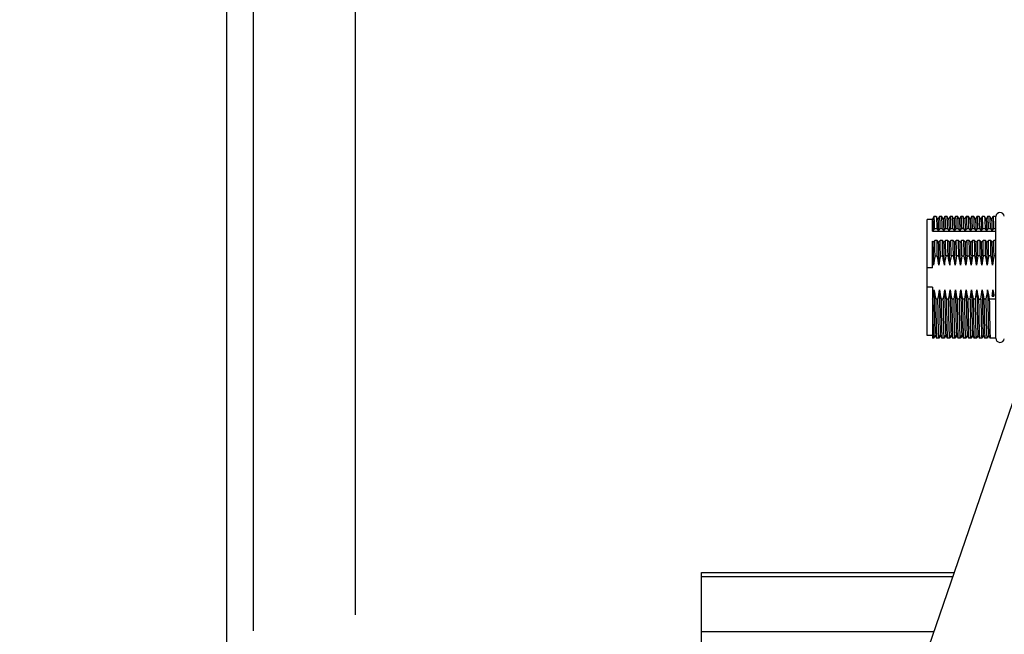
# Model space of a CAD drawing. Header units: millimetres. Extents: x 0 to 420, y 0 to 297.
# Tile 30 of 72: x 116 to 152, y 191 to 214. Entities that reach past the tile are written whole.
import ezdxf

# ---------------------------------------------------------------- set-up
doc = ezdxf.new("R2010")
doc.units = ezdxf.units.MM
doc.header["$LTSCALE"] = 23.1
doc.layers.get('0').update_dxf_attribs({"linetype": 'CONTINUOUS'})
doc.layers.add('COMPONENTS', color=7, linetype='CONTINUOUS')
doc.layers.add('DIMENSION', color=7, linetype='CONTINUOUS')
doc.styles.get("Standard").update_dxf_attribs({"font": 'arial.ttf'})
doc.dimstyles.new('DIMSTYLE_2', dxfattribs={"dimtxt": 3, "dimasz": 3, "dimexe": 0.18, "dimexo": 0.0625, "dimgap": 0.09, "dimtad": 1, "dimlfac": 5, "dimdsep": 46, "dimtxsty": 'STANDARD', "dimblk": '_FILLED', "dimblk1": '_FILLED', "dimblk2": '_FILLED', "dimcen": 0.09, "dimadec": 0, "dimazin": 0, "dimtp": 0.3, "dimtm": 0.3, "dimtfac": 1, "dimtofl": 0, "dimtmove": 0, "dimatfit": 3, "dimldrblk": '_FILLED', "dimfxl": 1, "dimtolj": 1, "dimarcsym": 0})
doc.dimstyles.new('DIMSTYLE_6', dxfattribs={"dimtxt": 3, "dimasz": 3, "dimexe": 0.18, "dimexo": 0.0625, "dimgap": 0.09, "dimtad": 1, "dimlfac": 5, "dimdsep": 46, "dimtxsty": 'STANDARD', "dimblk": '_FILLED', "dimblk1": '_FILLED', "dimblk2": '_FILLED', "dimcen": 0.09, "dimadec": 0, "dimazin": 0, "dimtp": 0.1, "dimtm": 0.1, "dimtfac": 1, "dimtofl": 0, "dimtmove": 0, "dimatfit": 3, "dimldrblk": '_FILLED', "dimfxl": 1, "dimtolj": 1, "dimarcsym": 0})
doc.dimstyles.new('DIMSTYLE_9', dxfattribs={"dimtxt": 3, "dimasz": 3, "dimexe": 0.18, "dimexo": 0.0625, "dimgap": 0.09, "dimtad": 1, "dimlfac": 5, "dimdsep": 46, "dimtxsty": 'STANDARD', "dimblk": '_FILLED', "dimblk1": '_FILLED', "dimblk2": '_FILLED', "dimcen": 0.09, "dimadec": 0, "dimazin": 0, "dimtp": 0.2, "dimtm": 0.2, "dimtfac": 1, "dimtofl": 0, "dimtmove": 0, "dimatfit": 3, "dimldrblk": '_FILLED', "dimfxl": 1, "dimtolj": 1, "dimarcsym": 0})

# ---------------------------------------------------------------- blocks, each defined once
blk = doc.blocks.new('_FILLED')
at = {"color": 0, "linetype": 'BYBLOCK'}
blk.add_solid([(0, 0), (-1, 0.2), (-1, -0.2)], dxfattribs=at)
blk = doc.blocks.new('*D9')
at = {"layer": 'DIMENSION', "color": 2, "linetype": 'CONTINUOUS'}
for p, q in [((107.909, 175.577), (107.909, 235.101)), ((124.309, 192.118), (124.309, 235.101)), ((107.909, 233.101), (116.109, 233.101)), ((124.309, 233.101), (116.109, 233.101))]:
    blk.add_line(p, q, dxfattribs=at)
at = {"layer": 'DIMENSION', "color": 2, "linetype": 'CONTINUOUS', "xscale": 3, "yscale": 3, "zscale": 3, "rotation": 180}
blk.add_blockref('_FILLED', (107.909, 233.101), dxfattribs=at)
at = {"layer": 'DIMENSION', "color": 2, "linetype": 'CONTINUOUS', "xscale": 3, "yscale": 3, "zscale": 3}
blk.add_blockref('_FILLED', (124.309, 233.101), dxfattribs=at)
at = {"layer": 'DIMENSION', "color": 2, "linetype": 'CONTINUOUS', "insert": (116.109, 236.851), "char_height": 3, "width": 4.66171, "attachment_point": 2, "line_spacing_factor": 0.9}
blk.add_mtext('82', dxfattribs=at)
blk = doc.blocks.new('_DOT')
at = {"color": 0, "linetype": 'BYBLOCK'}
blk.add_line((-0.2, 0), (-1, 0), dxfattribs=at)
at = {"color": 0, "linetype": 'BYBLOCK', "const_width": 0.2}
blk.add_lwpolyline([(-0.1, 0, 1), (0.1, 0, 1)], format="xyb", close=True, dxfattribs=at)
blk = doc.blocks.new('*D10')
at = {"layer": 'DIMENSION', "color": 2, "linetype": 'CONTINUOUS'}
for p, q in [((123.309, 189.439), (123.309, 223.88)), ((124.309, 191.197), (124.309, 223.88)), ((123.309, 221.88), (117.353, 221.88)), ((117.353, 221.88), (123.809, 221.88)), ((130.309, 221.88), (123.809, 221.88)), ((124.309, 221.88), (130.309, 221.88))]:
    blk.add_line(p, q, dxfattribs=at)
at = {"layer": 'DIMENSION', "color": 2, "linetype": 'CONTINUOUS', "xscale": 3, "yscale": 3, "zscale": 3}
blk.add_blockref('_FILLED', (123.309, 221.88), dxfattribs=at)
at = {"layer": 'DIMENSION', "color": 2, "linetype": 'CONTINUOUS', "xscale": 3, "yscale": 3, "zscale": 3, "rotation": 180}
blk.add_blockref('_DOT', (124.309, 221.88), dxfattribs=at)
at = {"layer": 'DIMENSION', "color": 2, "linetype": 'CONTINUOUS', "insert": (119.684, 225.63), "char_height": 3, "width": 2.33086, "attachment_point": 3, "line_spacing_factor": 0.9}
blk.add_mtext('5', dxfattribs=at)
blk = doc.blocks.new('*D12')
at = {"layer": 'DIMENSION', "color": 2, "linetype": 'CONTINUOUS'}
for p, q in [((124.309, 192.644), (124.309, 223.88)), ((128.109, 191.798), (128.109, 223.88)), ((124.309, 221.88), (118.309, 221.88)), ((118.309, 221.88), (126.209, 221.88)), ((136.614, 221.88), (126.209, 221.88)), ((128.109, 221.88), (136.614, 221.88))]:
    blk.add_line(p, q, dxfattribs=at)
at = {"layer": 'DIMENSION', "color": 2, "linetype": 'CONTINUOUS', "xscale": 3, "yscale": 3, "zscale": 3}
blk.add_blockref('_DOT', (124.309, 221.88), dxfattribs=at)
at = {"layer": 'DIMENSION', "color": 2, "linetype": 'CONTINUOUS', "xscale": 3, "yscale": 3, "zscale": 3, "rotation": 180}
blk.add_blockref('_FILLED', (128.109, 221.88), dxfattribs=at)
at = {"layer": 'DIMENSION', "color": 2, "linetype": 'CONTINUOUS', "insert": (131.952, 225.63), "char_height": 3, "width": 4.66171, "attachment_point": 1, "line_spacing_factor": 0.9}
blk.add_mtext('19', dxfattribs=at)

msp = doc.modelspace()

# ---------------------------------------------------------------- linework, layer by layer
at = {"layer": 'COMPONENTS', "color": 7, "linetype": 'CONTINUOUS'}
for p, q in [((149.42921, 202.21351), (149.42921, 206.53351)), ((149.62921, 206.53351), (149.42921, 206.53351)), ((149.68618, 206.65284), (149.62921, 206.55421)), ((149.63002, 206.55281), (149.62921, 206.55421)), ((149.62921, 206.09819), (149.62921, 206.55419)), ((149.68695, 206.65351), (149.68618, 206.65284)), ((149.77148, 206.65351), (149.68695, 206.65351)), ((149.77148, 206.65351), (149.77225, 206.65284)), ((149.82921, 206.55421), (149.77225, 206.65284)), ((149.88618, 206.65284), (149.82921, 206.55421)), ((149.83002, 206.55281), (149.82921, 206.55421)), ((149.88618, 206.65284), (149.88695, 206.65351)), ((149.97148, 206.65351), (149.88695, 206.65351)), ((149.97225, 206.65284), (149.97148, 206.65351)), ((150.02921, 206.55421), (149.97225, 206.65284)), ((150.08618, 206.65284), (150.02921, 206.55421)), ((150.03002, 206.55281), (150.02921, 206.55421)), ((150.08618, 206.65284), (150.08695, 206.65351)), ((150.17148, 206.65351), (150.08695, 206.65351)), ((150.17225, 206.65284), (150.17148, 206.65351)), ((150.22921, 206.55421), (150.17225, 206.65284)), ((150.28618, 206.65284), (150.22921, 206.55421)), ((150.23002, 206.55281), (150.22921, 206.55421)), ((150.28618, 206.65284), (150.28695, 206.65351)), ((150.37148, 206.65351), (150.28695, 206.65351)), ((150.37225, 206.65284), (150.37148, 206.65351)), ((150.42921, 206.55421), (150.37225, 206.65284)), ((150.48618, 206.65284), (150.42921, 206.55421)), ((150.43002, 206.55281), (150.42921, 206.55421)), ((150.48618, 206.65284), (150.48695, 206.65351)), ((150.57148, 206.65351), (150.48695, 206.65351)), ((150.57225, 206.65284), (150.57148, 206.65351)), ((150.62921, 206.55421), (150.57225, 206.65284)), ((150.68618, 206.65284), (150.62921, 206.55421)), ((150.63002, 206.55281), (150.62921, 206.55421)), ((150.68618, 206.65284), (150.68695, 206.65351)), ((150.77148, 206.65351), (150.68695, 206.65351)), ((150.77225, 206.65284), (150.77148, 206.65351)), ((150.82921, 206.55421), (150.77225, 206.65284)), ((150.88618, 206.65284), (150.82921, 206.55421)), ((150.83002, 206.55281), (150.82921, 206.55421)), ((150.88618, 206.65284), (150.88695, 206.65351)), ((150.97148, 206.65351), (150.88695, 206.65351)), ((150.97225, 206.65284), (150.97148, 206.65351)), ((151.02921, 206.55421), (150.97225, 206.65284)), ((151.08618, 206.65284), (151.02921, 206.55421)), ((151.03002, 206.55281), (151.02921, 206.55421)), ((151.08618, 206.65284), (151.08695, 206.65351)), ((151.17148, 206.65351), (151.08695, 206.65351)), ((151.17225, 206.65284), (151.17148, 206.65351)), ((151.22921, 206.55421), (151.17225, 206.65284)), ((151.28618, 206.65284), (151.22921, 206.55421)), ((151.23002, 206.55281), (151.22921, 206.55421)), ((151.28618, 206.65284), (151.28695, 206.65351)), ((151.37148, 206.65351), (151.28695, 206.65351)), ((151.37225, 206.65284), (151.37148, 206.65351)), ((151.42921, 206.55421), (151.37225, 206.65284)), ((151.48618, 206.65284), (151.42921, 206.55421)), ((151.43002, 206.55281), (151.42921, 206.55421)), ((151.48695, 206.65351), (151.48618, 206.65284)), ((151.57148, 206.65351), (151.48695, 206.65351)), ((151.57148, 206.65351), (151.57225, 206.65284)), ((151.62921, 206.55421), (151.57225, 206.65284)), ((151.68618, 206.65284), (151.62921, 206.55421)), ((151.63002, 206.55281), (151.62921, 206.55421)), ((151.68618, 206.65284), (151.68695, 206.65351)), ((151.77148, 206.65351), (151.68695, 206.65351)), ((151.77225, 206.65284), (151.77148, 206.65351)), ((151.82921, 206.55421), (151.77225, 206.65284)), ((151.88618, 206.65284), (151.82921, 206.55421)), ((151.83002, 206.55281), (151.82921, 206.55421)), ((151.88618, 206.65284), (151.88695, 206.65351)), ((151.98921, 206.65351), (151.88695, 206.65351)), ((151.98921, 202.11333), (151.98921, 206.65351)), ((149.62921, 206.13803), (149.64982, 206.11247)), ((149.62921, 206.09819), (151.98921, 206.09819)), ((149.64982, 206.11247), (149.70775, 206.18383)), ((149.79228, 206.18383), (149.70775, 206.18383)), ((149.79228, 206.18383), (149.84982, 206.11247)), ((149.84982, 206.11247), (149.90775, 206.18383)), ((149.99228, 206.18383), (149.90775, 206.18383)), ((149.99228, 206.18383), (150.04982, 206.11247)), ((150.04982, 206.11247), (150.10775, 206.18383)), ((150.19228, 206.18383), (150.10775, 206.18383)), ((150.19228, 206.18383), (150.24982, 206.11247)), ((150.24982, 206.11247), (150.30775, 206.18383)), ((150.39228, 206.18383), (150.30775, 206.18383)), ((150.39228, 206.18383), (150.44982, 206.11247)), ((150.44982, 206.11247), (150.50775, 206.18383)), ((150.59228, 206.18383), (150.50775, 206.18383)), ((150.59228, 206.18383), (150.64982, 206.11247)), ((150.64982, 206.11247), (150.70775, 206.18383)), ((150.79228, 206.18383), (150.70775, 206.18383)), ((150.79228, 206.18383), (150.84982, 206.11247)), ((150.84982, 206.11247), (150.90775, 206.18383)), ((150.99228, 206.18383), (150.90775, 206.18383)), ((150.99228, 206.18383), (151.04982, 206.11247)), ((151.04982, 206.11247), (151.10775, 206.18383)), ((151.19228, 206.18383), (151.10775, 206.18383)), ((151.19228, 206.18383), (151.24982, 206.11247)), ((151.24982, 206.11247), (151.30775, 206.18383)), ((151.39228, 206.18383), (151.30775, 206.18383)), ((151.39228, 206.18383), (151.44982, 206.11247)), ((151.44982, 206.11247), (151.50775, 206.18383)), ((151.59228, 206.18383), (151.50775, 206.18383)), ((151.59228, 206.18383), (151.64982, 206.11247)), ((151.64982, 206.11247), (151.70775, 206.18383)), ((151.79228, 206.18383), (151.70775, 206.18383)), ((151.79228, 206.18383), (151.84982, 206.11247)), ((151.84982, 206.11247), (151.90775, 206.18383)), ((151.98921, 206.18383), (151.90775, 206.18383)), ((149.62921, 204.73226), (149.62921, 205.72442)), ((149.65861, 205.68821), (149.62921, 205.72442)), ((149.71615, 205.75957), (149.65861, 205.68821)), ((149.80068, 205.75957), (149.71615, 205.75957)), ((149.85861, 205.68821), (149.80068, 205.75957)), ((149.91615, 205.75957), (149.85861, 205.68821)), ((150.00068, 205.75957), (149.91615, 205.75957)), ((150.05861, 205.68821), (150.00068, 205.75957)), ((150.11615, 205.75957), (150.05861, 205.68821)), ((150.20068, 205.75957), (150.11615, 205.75957)), ((150.25861, 205.68821), (150.20068, 205.75957)), ((150.31615, 205.75957), (150.25861, 205.68821)), ((150.40068, 205.75957), (150.31615, 205.75957)), ((150.45861, 205.68821), (150.40068, 205.75957)), ((150.51615, 205.75957), (150.45861, 205.68821)), ((150.60068, 205.75957), (150.51615, 205.75957)), ((150.65861, 205.68821), (150.60068, 205.75957)), ((150.71615, 205.75957), (150.65861, 205.68821)), ((150.80068, 205.75957), (150.71615, 205.75957)), ((150.85861, 205.68821), (150.80068, 205.75957)), ((150.91615, 205.75957), (150.85861, 205.68821)), ((151.00068, 205.75957), (150.91615, 205.75957)), ((151.05861, 205.68821), (151.00068, 205.75957)), ((151.11615, 205.75957), (151.05861, 205.68821)), ((151.20068, 205.75957), (151.11615, 205.75957)), ((151.25861, 205.68821), (151.20068, 205.75957)), ((151.31615, 205.75957), (151.25861, 205.68821)), ((151.40068, 205.75957), (151.31615, 205.75957)), ((151.45861, 205.68821), (151.40068, 205.75957)), ((151.51615, 205.75957), (151.45861, 205.68821)), ((151.60068, 205.75957), (151.51615, 205.75957)), ((151.65861, 205.68821), (151.60068, 205.75957)), ((151.71615, 205.75957), (151.65861, 205.68821)), ((151.80068, 205.75957), (151.71615, 205.75957)), ((151.85861, 205.68821), (151.80068, 205.75957)), ((151.91615, 205.75957), (151.85861, 205.68821)), ((151.98921, 205.75957), (151.91615, 205.75957)), ((149.72534, 205.18684), (149.80987, 205.18684)), ((149.92534, 205.18684), (150.00987, 205.18684)), ((150.20987, 205.18684), (150.12534, 205.18684)), ((150.40987, 205.18684), (150.32534, 205.18684)), ((150.60987, 205.18684), (150.52534, 205.18684)), ((150.72534, 205.18684), (150.80987, 205.18684)), ((150.92534, 205.18684), (151.00987, 205.18684)), ((151.20987, 205.18684), (151.12534, 205.18684)), ((151.40987, 205.18684), (151.32534, 205.18684)), ((151.60987, 205.18684), (151.52534, 205.18684)), ((151.80987, 205.18684), (151.72534, 205.18684)), ((151.98921, 205.18684), (151.92534, 205.18684)), ((154.27721, 204.55859), (149.00921, 189.23351)), ((149.62921, 204.73226), (149.42921, 204.73226)), ((149.62921, 204.01476), (149.42921, 204.01476)), ((149.62921, 204.01476), (149.62921, 202.11333)), ((151.88604, 203.90929), (151.88921, 203.69985)), ((149.63309, 203.56018), (149.62921, 203.56018)), ((149.83309, 203.56018), (149.74856, 203.56018)), ((150.03309, 203.56018), (149.94856, 203.56018)), ((150.23309, 203.56018), (150.14856, 203.56018)), ((150.14856, 203.56018), (150.1496, 203.49086)), ((150.1496, 203.49086), (150.15113, 203.3909)), ((150.43309, 203.56018), (150.34856, 203.56018)), ((150.63309, 203.56018), (150.54856, 203.56018)), ((150.83309, 203.56018), (150.74856, 203.56018)), ((151.03309, 203.56018), (150.94856, 203.56018)), ((151.23309, 203.56018), (151.14856, 203.56018)), ((151.34856, 203.56018), (151.43309, 203.56018)), ((151.34856, 203.56018), (151.3496, 203.49087)), ((151.3496, 203.49087), (151.35269, 203.29099)), ((151.63309, 203.56018), (151.54856, 203.56018)), ((151.98921, 203.56018), (151.74856, 203.56018)), ((151.85479, 203.68143), (151.88921, 203.69985)), ((151.85479, 203.68143), (151.92363, 203.68143)), ((151.88921, 203.69985), (151.92363, 203.68143)), ((150.15113, 203.3909), (150.15143, 203.3718)), ((150.15143, 203.3718), (150.15269, 203.29102)), ((150.15269, 203.29102), (150.15286, 203.28079)), ((150.15286, 203.28079), (150.15428, 203.19215)), ((150.15428, 203.19215), (150.15437, 203.18672)), ((150.15437, 203.18672), (150.15571, 203.10602)), ((150.15571, 203.10602), (150.15604, 203.08663)), ((150.15604, 203.08663), (150.15776, 202.98659)), ((151.35269, 203.29099), (151.35284, 203.28202)), ((149.62921, 202.21351), (149.42921, 202.21351)), ((149.67568, 202.11333), (149.62921, 202.11333)), ((149.66728, 202.11333), (149.72482, 202.21425)), ((149.68865, 202.13592), (149.67568, 202.11333)), ((149.72083, 202.19199), (149.68865, 202.13592)), ((149.72921, 202.20659), (149.72083, 202.19199)), ((149.72482, 202.21425), (149.78275, 202.11333)), ((149.87568, 202.11333), (149.78275, 202.11333)), ((149.86728, 202.11333), (149.92482, 202.21425)), ((149.88865, 202.13592), (149.87568, 202.11333)), ((149.92083, 202.19199), (149.88865, 202.13592)), ((149.92921, 202.20659), (149.92083, 202.19199)), ((149.92482, 202.21425), (149.98275, 202.11333)), ((150.07568, 202.11333), (149.98275, 202.11333)), ((150.06728, 202.11333), (150.12482, 202.21425)), ((150.08865, 202.13592), (150.07568, 202.11333)), ((150.12083, 202.19199), (150.08865, 202.13592)), ((150.12921, 202.20659), (150.12083, 202.19199)), ((150.12482, 202.21425), (150.18275, 202.11333)), ((150.27568, 202.11333), (150.18275, 202.11333)), ((150.26728, 202.11333), (150.32482, 202.21425)), ((150.28865, 202.13592), (150.27568, 202.11333)), ((150.32083, 202.19199), (150.28865, 202.13592)), ((150.32921, 202.20659), (150.32083, 202.19199)), ((150.32482, 202.21425), (150.38275, 202.11333)), ((150.47568, 202.11333), (150.38275, 202.11333)), ((150.46728, 202.11333), (150.52482, 202.21425)), ((150.48865, 202.13592), (150.47568, 202.11333)), ((150.52083, 202.19199), (150.48865, 202.13592)), ((150.52921, 202.20659), (150.52083, 202.19199)), ((150.52482, 202.21425), (150.58275, 202.11333)), ((150.67568, 202.11333), (150.58275, 202.11333)), ((150.66728, 202.11333), (150.72482, 202.21425)), ((150.68865, 202.13592), (150.67568, 202.11333)), ((150.72083, 202.19199), (150.68865, 202.13592)), ((150.72921, 202.20659), (150.72083, 202.19199)), ((150.72482, 202.21425), (150.78275, 202.11333)), ((150.87568, 202.11333), (150.78275, 202.11333)), ((150.86728, 202.11333), (150.92482, 202.21425)), ((150.88865, 202.13592), (150.87568, 202.11333)), ((150.92083, 202.19199), (150.88865, 202.13592)), ((150.92921, 202.20659), (150.92083, 202.19199)), ((150.92482, 202.21425), (150.98275, 202.11333)), ((151.07568, 202.11333), (150.98275, 202.11333)), ((151.06728, 202.11333), (151.12482, 202.21425)), ((151.08865, 202.13592), (151.07568, 202.11333)), ((151.12083, 202.19199), (151.08865, 202.13592)), ((151.12921, 202.20659), (151.12083, 202.19199)), ((151.12482, 202.21425), (151.18275, 202.11333)), ((151.27568, 202.11333), (151.18275, 202.11333)), ((151.26728, 202.11333), (151.32482, 202.21425)), ((151.28865, 202.13592), (151.27568, 202.11333)), ((151.32083, 202.19199), (151.28865, 202.13592)), ((151.32921, 202.20659), (151.32083, 202.19199)), ((151.32482, 202.21425), (151.38275, 202.11333)), ((151.47568, 202.11333), (151.38275, 202.11333)), ((151.46728, 202.11333), (151.52482, 202.21425)), ((151.48865, 202.13592), (151.47568, 202.11333)), ((151.52083, 202.19199), (151.48865, 202.13592)), ((151.52921, 202.20659), (151.52083, 202.19199)), ((151.52482, 202.21425), (151.58275, 202.11333)), ((151.67568, 202.11333), (151.58275, 202.11333)), ((151.66728, 202.11333), (151.72482, 202.21425)), ((151.68865, 202.13592), (151.67568, 202.11333)), ((151.72083, 202.19199), (151.68865, 202.13592)), ((151.72921, 202.20659), (151.72083, 202.19199)), ((151.72482, 202.21425), (151.78275, 202.11333)), ((151.98921, 202.11333), (151.78275, 202.11333)), ((141.00921, 148.57351), (141.00921, 193.37351)), ((141.00921, 193.37351), (150.43234, 193.37351)), ((149.67334, 191.16551), (141.00921, 191.16551))]:
    msp.add_line(p, q, dxfattribs=at)
at = {"layer": 'COMPONENTS', "color": 9, "linetype": 'CONTINUOUS'}
msp.add_line((141.00921, 193.22706), (150.382, 193.22706), dxfattribs=at)
at = {"layer": 'COMPONENTS', "color": 7, "linetype": 'CONTINUOUS'}
for centre, radius, start, end in [((152.14921, 206.63351), 0.16, 8.781753, 172.865699), ((-80.72105, 201.53141), 230.41716, 0.8221816, 1.0336894), ((-90.23807, 201.62325), 239.98987, 0.8508099, 0.987562), ((-53.15435, 202.21688), 202.98594, 0.8383451, 1.0000269), ((-80.48737, 201.53196), 230.38347, 0.8221661, 1.0337049), ((-53.03836, 202.21689), 202.98542, 0.8383449, 1.0000271), ((-89.95395, 201.62325), 239.99027, 0.85081, 0.9875619), ((-80.28737, 201.53196), 230.38347, 0.8221661, 1.0337049), ((-52.83843, 202.21688), 202.9855, 0.8383449, 1.000027), ((-89.75355, 201.62325), 239.98987, 0.8508099, 0.987562), ((-80.08737, 201.53196), 230.38347, 0.8221661, 1.0337049), ((-52.63888, 202.21688), 202.98594, 0.8383451, 1.0000269), ((-89.55396, 201.62325), 239.99028, 0.85081, 0.9875619), ((-79.88737, 201.53196), 230.38347, 0.8221661, 1.0337049), ((-52.43826, 202.21689), 202.98532, 0.8383448, 1.0000271), ((-89.35384, 201.62325), 239.99016, 0.85081, 0.987562), ((-79.68737, 201.53196), 230.38347, 0.8221661, 1.0337049), ((-52.23872, 202.21688), 202.98578, 0.838345, 1.0000269), ((-89.15363, 201.62325), 239.98996, 0.8508099, 0.987562), ((-79.48737, 201.53196), 230.38347, 0.8221661, 1.0337049), ((-52.03875, 202.21688), 202.98581, 0.838345, 1.0000269), ((-88.95358, 201.62325), 239.9899, 0.8508099, 0.987562), ((-79.28737, 201.53196), 230.38347, 0.8221661, 1.0337049), ((-51.83881, 202.21688), 202.98587, 0.8383451, 1.0000269), ((-88.75372, 201.62325), 239.99004, 0.85081, 0.987562), ((-79.08737, 201.53196), 230.38347, 0.8221661, 1.0337049), ((-51.63885, 202.21688), 202.98591, 0.8383451, 1.0000269), ((-88.55371, 201.62325), 239.99004, 0.85081, 0.987562), ((-78.88737, 201.53196), 230.38347, 0.8221661, 1.0337049), ((-88.43807, 201.62325), 239.98987, 0.8508099, 0.987562), ((-51.35435, 202.21688), 202.98594, 0.8383451, 1.0000269), ((-78.68737, 201.53196), 230.38347, 0.8221661, 1.0337049), ((-51.23888, 202.21688), 202.98595, 0.8383451, 1.0000269), ((-88.15354, 201.62325), 239.98987, 0.8508099, 0.987562), ((-78.48737, 201.53196), 230.38347, 0.8221661, 1.0337049), ((-51.03898, 202.21688), 202.98605, 0.8383451, 1.0000268), ((145.34415, 204.24101), 4.36918, 7.849719, 11.26058), ((153.93923, 204.36907), 4.29251, 169.01749, 173.731948), ((145.43566, 204.22339), 4.47905, 7.883445, 12.421422), ((154.13923, 204.36907), 4.29251, 169.01749, 173.731948), ((145.63566, 204.22339), 4.47905, 7.883445, 12.421422), ((154.33923, 204.36907), 4.29251, 169.01749, 173.731948), ((145.83566, 204.22339), 4.47905, 7.883445, 12.421422), ((154.53923, 204.36907), 4.29251, 169.01749, 173.731948), ((146.03566, 204.22339), 4.47905, 7.883445, 12.421422), ((154.73923, 204.36907), 4.29251, 169.01749, 173.731948), ((146.23566, 204.22339), 4.47905, 7.883445, 12.421422), ((154.93923, 204.36907), 4.29251, 169.01749, 173.731948), ((146.43566, 204.22339), 4.47905, 7.883445, 12.421422), ((155.13923, 204.36907), 4.29251, 169.01749, 173.731948), ((146.63566, 204.22339), 4.47905, 7.883445, 12.421422), ((155.33923, 204.36907), 4.29251, 169.01749, 173.731948), ((146.83566, 204.22339), 4.47905, 7.883445, 12.421422), ((155.53923, 204.36907), 4.29251, 169.01749, 173.731948), ((147.03566, 204.22339), 4.47905, 7.883445, 12.421422), ((155.73923, 204.36907), 4.29251, 169.01749, 173.731948), ((147.23566, 204.22339), 4.47905, 7.883445, 12.421422), ((155.93923, 204.36907), 4.29251, 169.01749, 173.731948), ((147.43566, 204.22339), 4.47905, 7.883445, 12.421422), ((156.13923, 204.36907), 4.29251, 169.01749, 173.731948), ((145.41919, 204.37795), 4.29251, 349.01749, 353.731948), ((154.12276, 204.52363), 4.47905, 187.883445, 192.421422), ((145.61919, 204.37795), 4.29251, 349.01749, 353.731948), ((154.32276, 204.52363), 4.47905, 187.883445, 192.421422), ((145.81919, 204.37795), 4.29251, 349.01749, 353.731948), ((154.52276, 204.52363), 4.47905, 187.883445, 192.421422), ((146.01919, 204.37795), 4.29251, 349.01749, 353.731948), ((154.72276, 204.52363), 4.47905, 187.883445, 192.421422), ((146.21919, 204.37795), 4.29251, 349.01749, 353.731948), ((154.92276, 204.52363), 4.47905, 187.883445, 192.421422), ((146.41919, 204.37795), 4.29251, 349.01749, 353.731948), ((155.12276, 204.52363), 4.47905, 187.883445, 192.421422), ((146.61919, 204.37795), 4.29251, 349.01749, 353.731948), ((155.32276, 204.52363), 4.47905, 187.883445, 192.421422), ((146.81919, 204.37795), 4.29251, 349.01749, 353.731948), ((155.52276, 204.52363), 4.47905, 187.883445, 192.421422), ((410.65407, 207.71926), 259.59599, 180.8409342, 181.0604586), ((147.01919, 204.37795), 4.29251, 349.01749, 353.731948), ((155.72276, 204.52363), 4.47905, 187.883445, 192.421422), ((147.21919, 204.37795), 4.29251, 349.01749, 353.731948), ((155.92276, 204.52363), 4.47905, 187.883445, 192.421422), ((147.41919, 204.37795), 4.29251, 349.01749, 353.731948), ((156.12276, 204.52363), 4.47905, 187.883445, 192.421422), ((147.74062, 204.36173), 4.17004, 350.610837, 353.771298), ((156.18255, 204.50102), 4.33706, 187.841605, 190.892836), ((322.37363, 206.02383), 171.35826, 180.8237806, 181.0619765), ((363.50126, 206.6988), 212.3759, 180.8467828, 181.0389743), ((152.14921, 202.11351), 0.16, 180, 351.218247)]:
    msp.add_arc(centre, radius, start, end, dxfattribs=at)
for points, knots in [([(149.63002, 206.55281), (149.63103, 206.55106), (149.632, 206.545), (149.63289, 206.53919), (149.63333, 206.53527)], [0, 0, 0, 0, 0.33855443, 1, 1, 1, 1]), ([(149.63333, 206.53527), (149.63538, 206.51719), (149.63826, 206.46911), (149.64224, 206.3799), (149.64613, 206.25709), (149.64856, 206.1642), (149.64982, 206.11247)], [0, 0, 0, 0, 0.12899409, 0.34120062, 0.6331547, 1, 1, 1, 1]), ([(149.70775, 206.18383), (149.70693, 206.21951), (149.70531, 206.28662), (149.70274, 206.38068), (149.70019, 206.46136), (149.69765, 206.5281), (149.69543, 206.57484), (149.69357, 206.60489), (149.6923, 206.62198), (149.69106, 206.63504), (149.68982, 206.64502), (149.68873, 206.64997), (149.68771, 206.65351), (149.68695, 206.65351)], [0, 0, 0, 0, 0.22746096, 0.42785384, 0.59970891, 0.74193862, 0.85362326, 0.89776638, 0.93402176, 0.96233667, 0.98268301, 0.99510474, 1, 1, 1, 1]), ([(149.77225, 206.65284), (149.77293, 206.65165), (149.77377, 206.64776), (149.77576, 206.6356), (149.77768, 206.61144), (149.78014, 206.57229), (149.78252, 206.51947), (149.78499, 206.45342), (149.78852, 206.34006), (149.79079, 206.24877), (149.79228, 206.18383)], [0, 0, 0, 0, 0.00878247, 0.0248604, 0.07920353, 0.16297351, 0.27571467, 0.41672303, 0.58515759, 1, 1, 1, 1]), ([(149.83002, 206.55281), (149.83068, 206.55166), (149.83152, 206.54795), (149.83347, 206.53643), (149.83539, 206.51366), (149.83782, 206.47684), (149.84017, 206.42724), (149.84261, 206.36527), (149.8461, 206.25897), (149.84834, 206.17336), (149.84982, 206.11247)], [0, 0, 0, 0, 0.00903942, 0.02532596, 0.07996122, 0.1638732, 0.27662143, 0.41752014, 0.58574952, 1, 1, 1, 1]), ([(149.88695, 206.65351), (149.88771, 206.65351), (149.88873, 206.64997), (149.88982, 206.64502), (149.89106, 206.63504), (149.8923, 206.62198), (149.89357, 206.60489), (149.89543, 206.57484), (149.89765, 206.52811), (149.90019, 206.46136), (149.90274, 206.38068), (149.90531, 206.28662), (149.90693, 206.21951), (149.90775, 206.18383)], [0, 0, 0, 0, 0.00489525, 0.01731685, 0.03766307, 0.06597782, 0.10223286, 0.14637563, 0.25805936, 0.40028843, 0.57214408, 0.7725386, 1, 1, 1, 1]), ([(149.99228, 206.18383), (149.99079, 206.24877), (149.98852, 206.34006), (149.98499, 206.45342), (149.98252, 206.51947), (149.98014, 206.57229), (149.97768, 206.61143), (149.97576, 206.6356), (149.97377, 206.64776), (149.97293, 206.65165), (149.97225, 206.65284)], [0, 0, 0, 0, 0.41484006, 0.58327404, 0.72428247, 0.83702362, 0.92079459, 0.97513855, 0.99121707, 1, 1, 1, 1]), ([(150.03002, 206.55281), (150.03068, 206.55166), (150.03152, 206.54795), (150.03347, 206.53643), (150.03539, 206.51366), (150.03782, 206.47684), (150.04017, 206.42724), (150.04261, 206.36527), (150.0461, 206.25897), (150.04834, 206.17336), (150.04982, 206.11247)], [0, 0, 0, 0, 0.00903942, 0.02532596, 0.07996122, 0.1638732, 0.27662143, 0.41752014, 0.58574952, 1, 1, 1, 1]), ([(150.08695, 206.65351), (150.08771, 206.65351), (150.08873, 206.64997), (150.08982, 206.64502), (150.09106, 206.63503), (150.0923, 206.62198), (150.09357, 206.60489), (150.09543, 206.57484), (150.09765, 206.5281), (150.10019, 206.46136), (150.10274, 206.38067), (150.10531, 206.28662), (150.10693, 206.21951), (150.10775, 206.18383)], [0, 0, 0, 0, 0.00489554, 0.01731802, 0.03766495, 0.06598027, 0.10223659, 0.1463803, 0.25806484, 0.40029466, 0.57214912, 0.77253972, 1, 1, 1, 1]), ([(150.19228, 206.18383), (150.19079, 206.24877), (150.18852, 206.34006), (150.18499, 206.45342), (150.18252, 206.51947), (150.18014, 206.57229), (150.17768, 206.61143), (150.17576, 206.6356), (150.17377, 206.64776), (150.17293, 206.65165), (150.17225, 206.65284)], [0, 0, 0, 0, 0.41484114, 0.58327477, 0.72428297, 0.83702425, 0.9207951, 0.97513885, 0.99121721, 1, 1, 1, 1]), ([(150.23002, 206.55281), (150.23068, 206.55166), (150.23152, 206.54795), (150.23347, 206.53643), (150.23539, 206.51366), (150.23782, 206.47684), (150.24017, 206.42724), (150.24261, 206.36527), (150.2461, 206.25897), (150.24834, 206.17336), (150.24982, 206.11247)], [0, 0, 0, 0, 0.00903942, 0.02532596, 0.07996122, 0.1638732, 0.27662143, 0.41752014, 0.58574952, 1, 1, 1, 1]), ([(150.28695, 206.65351), (150.28771, 206.65351), (150.28873, 206.64997), (150.28982, 206.64502), (150.29106, 206.63504), (150.2923, 206.62198), (150.29357, 206.60489), (150.29543, 206.57484), (150.29765, 206.5281), (150.30019, 206.46136), (150.30274, 206.38068), (150.30531, 206.28662), (150.30693, 206.21951), (150.30775, 206.18383)], [0, 0, 0, 0, 0.00489495, 0.01731674, 0.03766307, 0.06597793, 0.10223383, 0.14637728, 0.2580618, 0.40029162, 0.57214617, 0.77253817, 1, 1, 1, 1]), ([(150.39228, 206.18383), (150.39079, 206.24877), (150.38852, 206.34007), (150.38499, 206.45342), (150.38252, 206.51947), (150.38014, 206.57229), (150.37768, 206.61144), (150.37576, 206.6356), (150.37377, 206.64776), (150.37293, 206.65165), (150.37225, 206.65284)], [0, 0, 0, 0, 0.4148456, 0.58328095, 0.72428857, 0.83702833, 0.92079732, 0.97513987, 0.99121763, 1, 1, 1, 1]), ([(150.43002, 206.55281), (150.43068, 206.55166), (150.43152, 206.54795), (150.43347, 206.53643), (150.43539, 206.51366), (150.43782, 206.47684), (150.44017, 206.42724), (150.44261, 206.36527), (150.4461, 206.25897), (150.44834, 206.17336), (150.44982, 206.11247)], [0, 0, 0, 0, 0.00903942, 0.02532596, 0.07996122, 0.1638732, 0.27662143, 0.41752014, 0.58574952, 1, 1, 1, 1]), ([(150.48695, 206.65351), (150.48771, 206.65351), (150.48873, 206.64997), (150.48982, 206.64502), (150.49106, 206.63504), (150.4923, 206.62198), (150.49357, 206.60489), (150.49543, 206.57484), (150.49765, 206.52811), (150.50019, 206.46136), (150.50274, 206.38068), (150.50531, 206.28662), (150.50693, 206.21951), (150.50775, 206.18383)], [0, 0, 0, 0, 0.00489535, 0.01731702, 0.03766329, 0.065978, 0.10223285, 0.14637546, 0.25805888, 0.40028756, 0.57214318, 0.77253852, 1, 1, 1, 1]), ([(150.59228, 206.18383), (150.59079, 206.24877), (150.58852, 206.34007), (150.58499, 206.45342), (150.58252, 206.51947), (150.58014, 206.57229), (150.57768, 206.61144), (150.57576, 206.6356), (150.57377, 206.64776), (150.57293, 206.65165), (150.57225, 206.65284)], [0, 0, 0, 0, 0.41484846, 0.58328355, 0.72429015, 0.8370291, 0.92079773, 0.97514015, 0.99121775, 1, 1, 1, 1]), ([(150.63002, 206.55281), (150.63068, 206.55166), (150.63152, 206.54795), (150.63347, 206.53643), (150.63539, 206.51366), (150.63782, 206.47684), (150.64017, 206.42724), (150.64261, 206.36527), (150.6461, 206.25897), (150.64834, 206.17336), (150.64982, 206.11247)], [0, 0, 0, 0, 0.00903942, 0.02532596, 0.07996122, 0.1638732, 0.27662143, 0.41752014, 0.58574952, 1, 1, 1, 1]), ([(150.68695, 206.65351), (150.68771, 206.65351), (150.68873, 206.64997), (150.68982, 206.64502), (150.69106, 206.63504), (150.6923, 206.62198), (150.69357, 206.60489), (150.69543, 206.57484), (150.69765, 206.52811), (150.70019, 206.46136), (150.70274, 206.38068), (150.70531, 206.28662), (150.70693, 206.21951), (150.70775, 206.18383)], [0, 0, 0, 0, 0.00489519, 0.0173165, 0.0376625, 0.06597705, 0.10223159, 0.14637392, 0.25805662, 0.40028427, 0.5721396, 0.77253737, 1, 1, 1, 1]), ([(150.79228, 206.18383), (150.79079, 206.24877), (150.78852, 206.34006), (150.78499, 206.45342), (150.78252, 206.51947), (150.78014, 206.57229), (150.77768, 206.61143), (150.77576, 206.6356), (150.77377, 206.64776), (150.77293, 206.65165), (150.77225, 206.65284)], [0, 0, 0, 0, 0.41484098, 0.58327511, 0.72428355, 0.83702483, 0.92079546, 0.97513906, 0.9912173, 1, 1, 1, 1]), ([(150.83002, 206.55281), (150.83068, 206.55166), (150.83152, 206.54795), (150.83347, 206.53643), (150.83539, 206.51366), (150.83782, 206.47684), (150.84017, 206.42724), (150.84261, 206.36527), (150.8461, 206.25897), (150.84834, 206.17336), (150.84982, 206.11247)], [0, 0, 0, 0, 0.00903942, 0.02532596, 0.07996122, 0.1638732, 0.27662143, 0.41752014, 0.58574952, 1, 1, 1, 1]), ([(150.88695, 206.65351), (150.88771, 206.65351), (150.88873, 206.64997), (150.88982, 206.64502), (150.89106, 206.63504), (150.8923, 206.62198), (150.89357, 206.60489), (150.89543, 206.57484), (150.89765, 206.5281), (150.90019, 206.46136), (150.90274, 206.38068), (150.90531, 206.28662), (150.90693, 206.21951), (150.90775, 206.18383)], [0, 0, 0, 0, 0.00489503, 0.01731678, 0.0376631, 0.06597798, 0.10223374, 0.1463771, 0.25806167, 0.40029165, 0.57214663, 0.7725386, 1, 1, 1, 1]), ([(150.99228, 206.18383), (150.99079, 206.24877), (150.98852, 206.34007), (150.98499, 206.45342), (150.98252, 206.51947), (150.98014, 206.57229), (150.97768, 206.61144), (150.97576, 206.6356), (150.97377, 206.64776), (150.97293, 206.65165), (150.97225, 206.65284)], [0, 0, 0, 0, 0.41484708, 0.58328245, 0.72428961, 0.83702885, 0.92079749, 0.97513985, 0.99121761, 1, 1, 1, 1]), ([(151.03002, 206.55281), (151.03068, 206.55166), (151.03152, 206.54795), (151.03347, 206.53643), (151.03539, 206.51366), (151.03782, 206.47684), (151.04017, 206.42724), (151.04261, 206.36527), (151.0461, 206.25897), (151.04834, 206.17336), (151.04982, 206.11247)], [0, 0, 0, 0, 0.00903942, 0.02532596, 0.07996122, 0.1638732, 0.27662143, 0.41752014, 0.58574952, 1, 1, 1, 1]), ([(151.08695, 206.65351), (151.08772, 206.65351), (151.08873, 206.64997), (151.08982, 206.64502), (151.09106, 206.63504), (151.0923, 206.62198), (151.09357, 206.60489), (151.09543, 206.57484), (151.09765, 206.52811), (151.10019, 206.46136), (151.10274, 206.38068), (151.10531, 206.28662), (151.10693, 206.21951), (151.10775, 206.18383)], [0, 0, 0, 0, 0.00489562, 0.01731755, 0.03766402, 0.06597881, 0.10223359, 0.14637611, 0.25805915, 0.40028722, 0.57214254, 0.77253864, 1, 1, 1, 1]), ([(151.19228, 206.18383), (151.19079, 206.24877), (151.18852, 206.34007), (151.18499, 206.45342), (151.18252, 206.51947), (151.18014, 206.57229), (151.17768, 206.61144), (151.17576, 206.6356), (151.17377, 206.64776), (151.17293, 206.65165), (151.17225, 206.65284)], [0, 0, 0, 0, 0.41484735, 0.58328172, 0.72428849, 0.837028, 0.92079715, 0.97513978, 0.9912176, 1, 1, 1, 1]), ([(151.23002, 206.55281), (151.23068, 206.55166), (151.23152, 206.54795), (151.23347, 206.53643), (151.23539, 206.51366), (151.23782, 206.47684), (151.24017, 206.42724), (151.24261, 206.36527), (151.2461, 206.25897), (151.24834, 206.17336), (151.24982, 206.11247)], [0, 0, 0, 0, 0.00903942, 0.02532596, 0.07996122, 0.1638732, 0.27662143, 0.41752014, 0.58574952, 1, 1, 1, 1]), ([(151.28695, 206.65351), (151.28771, 206.65351), (151.28873, 206.64997), (151.28982, 206.64502), (151.29106, 206.63504), (151.2923, 206.62198), (151.29357, 206.60489), (151.29543, 206.57484), (151.29765, 206.52811), (151.30019, 206.46136), (151.30274, 206.38068), (151.30531, 206.28662), (151.30693, 206.21951), (151.30775, 206.18383)], [0, 0, 0, 0, 0.00489516, 0.01731675, 0.03766291, 0.06597753, 0.1022325, 0.14637515, 0.25805827, 0.40028626, 0.57214092, 0.77253728, 1, 1, 1, 1]), ([(151.39228, 206.18383), (151.39079, 206.24877), (151.38852, 206.34006), (151.38499, 206.45342), (151.38252, 206.51947), (151.38014, 206.57229), (151.37768, 206.61143), (151.37576, 206.6356), (151.37377, 206.64776), (151.37293, 206.65165), (151.37225, 206.65284)], [0, 0, 0, 0, 0.41484146, 0.58327601, 0.72428449, 0.83702559, 0.92079591, 0.9751393, 0.9912174, 1, 1, 1, 1]), ([(151.43002, 206.55281), (151.43068, 206.55166), (151.43152, 206.54795), (151.43347, 206.53643), (151.43539, 206.51366), (151.43782, 206.47684), (151.44017, 206.42724), (151.44261, 206.36527), (151.4461, 206.25897), (151.44834, 206.17336), (151.44982, 206.11247)], [0, 0, 0, 0, 0.00903942, 0.02532596, 0.07996122, 0.1638732, 0.27662143, 0.41752014, 0.58574952, 1, 1, 1, 1]), ([(151.50775, 206.18383), (151.50693, 206.21951), (151.50531, 206.28662), (151.50274, 206.38068), (151.50019, 206.46136), (151.49765, 206.5281), (151.49543, 206.57484), (151.49357, 206.60489), (151.4923, 206.62198), (151.49106, 206.63504), (151.48982, 206.64502), (151.48873, 206.64997), (151.48771, 206.65351), (151.48695, 206.65351)], [0, 0, 0, 0, 0.22746096, 0.42785384, 0.59970891, 0.74193862, 0.85362326, 0.89776638, 0.93402176, 0.96233667, 0.98268302, 0.99510474, 1, 1, 1, 1]), ([(151.57225, 206.65284), (151.57293, 206.65165), (151.57377, 206.64776), (151.57576, 206.6356), (151.57768, 206.61144), (151.58014, 206.57229), (151.58252, 206.51947), (151.58499, 206.45342), (151.58852, 206.34006), (151.59079, 206.24877), (151.59228, 206.18383)], [0, 0, 0, 0, 0.00878247, 0.0248604, 0.07920353, 0.16297351, 0.27571467, 0.41672302, 0.58515758, 1, 1, 1, 1]), ([(151.63002, 206.55281), (151.63068, 206.55166), (151.63152, 206.54795), (151.63347, 206.53643), (151.63539, 206.51366), (151.63782, 206.47684), (151.64017, 206.42724), (151.64261, 206.36527), (151.6461, 206.25897), (151.64834, 206.17336), (151.64982, 206.11247)], [0, 0, 0, 0, 0.00903942, 0.02532596, 0.07996122, 0.1638732, 0.27662143, 0.41752014, 0.58574952, 1, 1, 1, 1]), ([(151.68695, 206.65351), (151.68772, 206.65351), (151.68873, 206.64997), (151.68982, 206.64502), (151.69106, 206.63503), (151.6923, 206.62198), (151.69357, 206.60489), (151.69543, 206.57484), (151.69765, 206.52811), (151.70019, 206.46136), (151.70274, 206.38068), (151.70531, 206.28662), (151.70693, 206.21951), (151.70775, 206.18383)], [0, 0, 0, 0, 0.00489581, 0.01731791, 0.03766452, 0.06597945, 0.1022343, 0.14637684, 0.25805964, 0.40028729, 0.57214231, 0.77253876, 1, 1, 1, 1]), ([(151.79228, 206.18383), (151.79079, 206.24877), (151.78852, 206.34006), (151.78499, 206.45342), (151.78252, 206.51947), (151.78014, 206.57229), (151.77768, 206.61143), (151.77576, 206.6356), (151.77377, 206.64776), (151.77293, 206.65165), (151.77225, 206.65284)], [0, 0, 0, 0, 0.41484314, 0.58327615, 0.72428322, 0.83702393, 0.92079475, 0.97513889, 0.9912172, 1, 1, 1, 1]), ([(151.83002, 206.55281), (151.83068, 206.55166), (151.83152, 206.54795), (151.83347, 206.53643), (151.83539, 206.51366), (151.83782, 206.47684), (151.84017, 206.42724), (151.84261, 206.36527), (151.8461, 206.25897), (151.84834, 206.17336), (151.84982, 206.11247)], [0, 0, 0, 0, 0.00903942, 0.02532596, 0.07996122, 0.1638732, 0.27662143, 0.41752014, 0.58574952, 1, 1, 1, 1]), ([(151.88695, 206.65351), (151.88771, 206.65351), (151.88873, 206.64997), (151.88982, 206.64502), (151.89106, 206.63503), (151.8923, 206.62198), (151.89357, 206.60489), (151.89543, 206.57484), (151.89765, 206.5281), (151.90019, 206.46136), (151.90274, 206.38068), (151.90531, 206.28662), (151.90693, 206.21951), (151.90775, 206.18383)], [0, 0, 0, 0, 0.0048955, 0.01731761, 0.03766434, 0.06597975, 0.10223586, 0.14637942, 0.25806365, 0.40029219, 0.57214555, 0.77253866, 1, 1, 1, 1]), ([(149.68604, 203.90929), (149.68912, 203.70351), (149.69496, 203.32513), (149.70292, 202.87802), (149.70977, 202.5819), (149.71432, 202.41873), (149.71901, 202.30082), (149.72233, 202.23767), (149.72482, 202.21425)], [0, 0, 0, 0, 0.36411878, 0.66954745, 0.79118668, 0.88819327, 0.95832975, 1, 1, 1, 1]), ([(149.88604, 203.90929), (149.88912, 203.70351), (149.89496, 203.32513), (149.90292, 202.87802), (149.90977, 202.5819), (149.91432, 202.41873), (149.91901, 202.30082), (149.92233, 202.23767), (149.92482, 202.21425)], [0, 0, 0, 0, 0.36411878, 0.66954745, 0.79118668, 0.88819327, 0.95832975, 1, 1, 1, 1]), ([(150.08604, 203.90929), (150.08912, 203.70351), (150.09496, 203.32513), (150.10292, 202.87802), (150.10977, 202.5819), (150.11432, 202.41873), (150.11901, 202.30082), (150.12233, 202.23767), (150.12482, 202.21425)], [0, 0, 0, 0, 0.36411878, 0.66954745, 0.79118668, 0.88819327, 0.95832975, 1, 1, 1, 1]), ([(150.28604, 203.90929), (150.29059, 203.60527), (150.29701, 203.18291), (150.30737, 202.67381), (150.31276, 202.46873), (150.31588, 202.38198)], [0, 0, 0, 0, 0.59712403, 0.82952411, 1, 1, 1, 1]), ([(150.48604, 203.90929), (150.48912, 203.70351), (150.49496, 203.32513), (150.50292, 202.87802), (150.50977, 202.5819), (150.51432, 202.41873), (150.51901, 202.30082), (150.52233, 202.23767), (150.52482, 202.21425)], [0, 0, 0, 0, 0.36411878, 0.66954745, 0.79118668, 0.88819327, 0.95832975, 1, 1, 1, 1]), ([(150.68604, 203.90929), (150.68912, 203.70351), (150.69496, 203.32513), (150.70292, 202.87802), (150.70977, 202.5819), (150.71432, 202.41873), (150.71901, 202.30082), (150.72233, 202.23767), (150.72482, 202.21425)], [0, 0, 0, 0, 0.36411878, 0.66954745, 0.79118668, 0.88819327, 0.95832975, 1, 1, 1, 1]), ([(150.88604, 203.90929), (150.88912, 203.70351), (150.89496, 203.32513), (150.90292, 202.87802), (150.90977, 202.5819), (150.91432, 202.41873), (150.91901, 202.30082), (150.92233, 202.23767), (150.92482, 202.21425)], [0, 0, 0, 0, 0.36411878, 0.66954745, 0.79118668, 0.88819327, 0.95832975, 1, 1, 1, 1]), ([(151.28604, 203.90929), (151.28912, 203.70351), (151.29496, 203.32513), (151.30292, 202.87802), (151.30977, 202.5819), (151.31432, 202.41873), (151.31901, 202.30082), (151.32233, 202.23767), (151.32482, 202.21425)], [0, 0, 0, 0, 0.36411878, 0.66954745, 0.79118668, 0.88819327, 0.95832975, 1, 1, 1, 1]), ([(151.48604, 203.90929), (151.48912, 203.70351), (151.49496, 203.32513), (151.50292, 202.87802), (151.50977, 202.5819), (151.51432, 202.41873), (151.51901, 202.30082), (151.52233, 202.23767), (151.52482, 202.21425)], [0, 0, 0, 0, 0.36411878, 0.66954745, 0.79118668, 0.88819327, 0.95832975, 1, 1, 1, 1]), ([(151.68604, 203.90929), (151.68912, 203.70351), (151.69496, 203.32513), (151.70292, 202.87802), (151.70977, 202.5819), (151.71432, 202.41873), (151.71901, 202.30082), (151.72233, 202.23767), (151.72482, 202.21425)], [0, 0, 0, 0, 0.36411878, 0.66954745, 0.79118668, 0.88819327, 0.95832975, 1, 1, 1, 1]), ([(149.63309, 203.56018), (149.63576, 203.38153), (149.64085, 203.05645), (149.64794, 202.67365), (149.654, 202.42356), (149.65804, 202.28648), (149.66216, 202.187), (149.66514, 202.13344), (149.66728, 202.11333)], [0, 0, 0, 0, 0.37034285, 0.67388249, 0.79357526, 0.88888254, 0.95809771, 1, 1, 1, 1]), ([(149.74856, 203.56018), (149.75123, 203.38153), (149.75632, 203.05646), (149.76341, 202.67365), (149.76947, 202.42356), (149.77351, 202.28648), (149.77763, 202.187), (149.78061, 202.13344), (149.78275, 202.11333)], [0, 0, 0, 0, 0.37034081, 0.67388226, 0.79357571, 0.8888824, 0.95809727, 1, 1, 1, 1]), ([(149.86728, 202.11333), (149.86514, 202.13344), (149.86216, 202.187), (149.85804, 202.28648), (149.854, 202.42356), (149.84794, 202.67365), (149.84085, 203.05646), (149.83576, 203.38153), (149.83309, 203.56018)], [0, 0, 0, 0, 0.04190172, 0.11111579, 0.20642362, 0.32611866, 0.62966056, 1, 1, 1, 1]), ([(149.94856, 203.56018), (149.95123, 203.38153), (149.95632, 203.05646), (149.96341, 202.67365), (149.96947, 202.42356), (149.97351, 202.28648), (149.97763, 202.187), (149.98061, 202.13344), (149.98275, 202.11333)], [0, 0, 0, 0, 0.37033944, 0.67388134, 0.79357638, 0.88888421, 0.95809828, 1, 1, 1, 1]), ([(150.06728, 202.11333), (150.06514, 202.13344), (150.06216, 202.187), (150.05804, 202.28648), (150.054, 202.42356), (150.04794, 202.67365), (150.04085, 203.05645), (150.03576, 203.38153), (150.03309, 203.56018)], [0, 0, 0, 0, 0.04190234, 0.11111731, 0.20642469, 0.32611723, 0.6296553, 1, 1, 1, 1]), ([(150.25814, 202.29063), (150.25225, 202.46221), (150.24374, 202.88542), (150.23685, 203.30862), (150.23309, 203.56018)], [0, 0, 0, 0, 0.40561073, 1, 1, 1, 1]), ([(150.34856, 203.56018), (150.35232, 203.30862), (150.35921, 202.88542), (150.36772, 202.46221), (150.37361, 202.29063)], [0, 0, 0, 0, 0.59438927, 1, 1, 1, 1]), ([(150.46728, 202.11333), (150.46514, 202.13344), (150.46216, 202.187), (150.45804, 202.28648), (150.454, 202.42356), (150.44794, 202.67365), (150.44085, 203.05646), (150.43576, 203.38153), (150.43309, 203.56018)], [0, 0, 0, 0, 0.04190173, 0.11111605, 0.20642403, 0.32611891, 0.62965966, 1, 1, 1, 1]), ([(150.54856, 203.56018), (150.55123, 203.38153), (150.55632, 203.05646), (150.56341, 202.67365), (150.56947, 202.42356), (150.57351, 202.28648), (150.57763, 202.187), (150.58061, 202.13344), (150.58275, 202.11333)], [0, 0, 0, 0, 0.37034034, 0.67388109, 0.79357597, 0.88888395, 0.95809827, 1, 1, 1, 1]), ([(150.66728, 202.11333), (150.66514, 202.13344), (150.66216, 202.187), (150.65804, 202.28648), (150.654, 202.42356), (150.64794, 202.67365), (150.64085, 203.05645), (150.63576, 203.38153), (150.63309, 203.56018)], [0, 0, 0, 0, 0.04190248, 0.11111752, 0.20642473, 0.32611704, 0.62965595, 1, 1, 1, 1]), ([(150.74856, 203.56018), (150.75123, 203.38153), (150.75632, 203.05645), (150.76341, 202.67365), (150.76947, 202.42356), (150.77351, 202.28648), (150.77763, 202.187), (150.78061, 202.13344), (150.78275, 202.11333)], [0, 0, 0, 0, 0.37034405, 0.67388296, 0.79357527, 0.88888248, 0.95809752, 1, 1, 1, 1]), ([(150.86728, 202.11333), (150.86514, 202.13344), (150.86216, 202.187), (150.85804, 202.28648), (150.854, 202.42356), (150.84794, 202.67365), (150.84085, 203.05646), (150.83576, 203.38153), (150.83309, 203.56018)], [0, 0, 0, 0, 0.04190188, 0.11111603, 0.20642331, 0.32611789, 0.6296601, 1, 1, 1, 1]), ([(150.94856, 203.56018), (150.95123, 203.38153), (150.95632, 203.05646), (150.96341, 202.67365), (150.96947, 202.42356), (150.97351, 202.28648), (150.97763, 202.187), (150.98061, 202.13344), (150.98275, 202.11333)], [0, 0, 0, 0, 0.3703399, 0.67388211, 0.79357669, 0.88888397, 0.95809812, 1, 1, 1, 1]), ([(151.26728, 202.11333), (151.26514, 202.13344), (151.26216, 202.187), (151.25804, 202.28648), (151.254, 202.42356), (151.24794, 202.67365), (151.24085, 203.05645), (151.23576, 203.38153), (151.23309, 203.56018)], [0, 0, 0, 0, 0.04190258, 0.11111765, 0.20642468, 0.32611705, 0.62965679, 1, 1, 1, 1]), ([(151.43309, 203.56018), (151.43576, 203.38153), (151.44085, 203.05645), (151.44794, 202.67365), (151.454, 202.42356), (151.45804, 202.28648), (151.46216, 202.187), (151.46514, 202.13344), (151.46728, 202.11333)], [0, 0, 0, 0, 0.37034286, 0.67388249, 0.79357526, 0.88888254, 0.95809771, 1, 1, 1, 1]), ([(151.54856, 203.56018), (151.55123, 203.38153), (151.55632, 203.05645), (151.56341, 202.67365), (151.56947, 202.42356), (151.57351, 202.28648), (151.57763, 202.187), (151.58061, 202.13344), (151.58275, 202.11333)], [0, 0, 0, 0, 0.37034358, 0.67388289, 0.79357536, 0.88888269, 0.95809769, 1, 1, 1, 1]), ([(151.66728, 202.11333), (151.66514, 202.13344), (151.66216, 202.187), (151.65804, 202.28648), (151.654, 202.42356), (151.64794, 202.67365), (151.64085, 203.05645), (151.63576, 203.38153), (151.63309, 203.56018)], [0, 0, 0, 0, 0.04190189, 0.11111641, 0.20642398, 0.32611742, 0.62965452, 1, 1, 1, 1]), ([(151.74856, 203.56018), (151.75123, 203.38153), (151.75632, 203.05645), (151.76341, 202.67365), (151.76947, 202.42356), (151.77351, 202.28648), (151.77763, 202.187), (151.78061, 202.13344), (151.78275, 202.11333)], [0, 0, 0, 0, 0.37034548, 0.67388258, 0.79357602, 0.88888359, 0.95809811, 1, 1, 1, 1]), ([(151.35284, 203.28202), (151.35515, 203.13671), (151.35957, 202.87404), (151.36582, 202.56527), (151.37113, 202.36499), (151.3747, 202.25499), (151.37829, 202.17418), (151.38096, 202.13019), (151.38275, 202.11333)], [0, 0, 0, 0, 0.37291742, 0.67408975, 0.79242604, 0.88699101, 0.95649495, 1, 1, 1, 1]), ([(150.15776, 202.98659), (150.15967, 202.87785), (150.16341, 202.68229), (150.16908, 202.42511), (150.17532, 202.24281), (150.17916, 202.14716), (150.18275, 202.11333)], [0, 0, 0, 0, 0.37344732, 0.67165098, 0.88318223, 1, 1, 1, 1]), ([(151.06728, 202.11333), (151.06418, 202.14248), (151.06057, 202.22356), (151.05503, 202.37714), (151.04987, 202.59278), (151.04652, 202.75664), (151.04481, 202.84789)], [0, 0, 0, 0, 0.11964312, 0.33096799, 0.62747084, 1, 1, 1, 1]), ([(151.10255, 202.91481), (151.10425, 202.82824), (151.10756, 202.67259), (151.11271, 202.46743), (151.11816, 202.32049), (151.12182, 202.24254), (151.12482, 202.21425)], [0, 0, 0, 0, 0.37055917, 0.66629543, 0.87824613, 1, 1, 1, 1]), ([(151.16028, 202.84789), (151.16199, 202.75664), (151.16534, 202.59278), (151.1705, 202.37714), (151.17604, 202.22356), (151.17965, 202.14248), (151.18275, 202.11333)], [0, 0, 0, 0, 0.37252916, 0.66903201, 0.88035688, 1, 1, 1, 1]), ([(150.31588, 202.38198), (150.31713, 202.34714), (150.31948, 202.29121), (150.32259, 202.23526), (150.32482, 202.21425)], [0, 0, 0, 0, 0.62261572, 1, 1, 1, 1]), ([(150.26728, 202.11333), (150.26495, 202.1353), (150.26181, 202.19444), (150.25942, 202.25356), (150.25814, 202.29063)], [0, 0, 0, 0, 0.373237, 1, 1, 1, 1]), ([(150.37361, 202.29063), (150.37489, 202.25356), (150.37728, 202.19444), (150.38042, 202.1353), (150.38275, 202.11333)], [0, 0, 0, 0, 0.626763, 1, 1, 1, 1])]:
    msp.add_open_spline(points, degree=3, knots=knots, dxfattribs=at)

# ---------------------------------------------------------------- dimensions: what is measured, and where the dimension line sits
at = {"layer": 'DIMENSION', "color": 2, "linetype": 'CONTINUOUS'}
dim = msp.add_linear_dim(base=(124.30921, 233.1009), p1=(107.90921, 175.57668), p2=(124.30921, 192.11779), dimstyle='DIMSTYLE_2', dxfattribs=at)
dim.commit()
dim.dimension.update_dxf_attribs({"geometry": '*D9', "text_midpoint": (113.77836, 235.3509), "dimtype": 160})
for base, p1, p2, dimstyle, override, picture, middle in [((124.30921, 221.88027), (123.30921, 189.43896), (124.30921, 191.1973), 'DIMSTYLE_6', {"dimblk2": 'DOT', "dimsah": 1}, '*D10', (116.18793, 224.13027)), ((128.10921, 221.88027), (124.30921, 192.64387), (128.10921, 191.79839), 'DIMSTYLE_9', {"dimblk1": 'DOT', "dimsah": 1}, '*D12', (134.28323, 224.13027))]:
    dim = msp.add_linear_dim(base=base, p1=p1, p2=p2, dimstyle=dimstyle, override=override, dxfattribs=at)
    dim.commit()
    dim.dimension.update_dxf_attribs({"geometry": picture, "text_midpoint": middle, "dimtype": 160})

doc.saveas('drawing.dxf')
